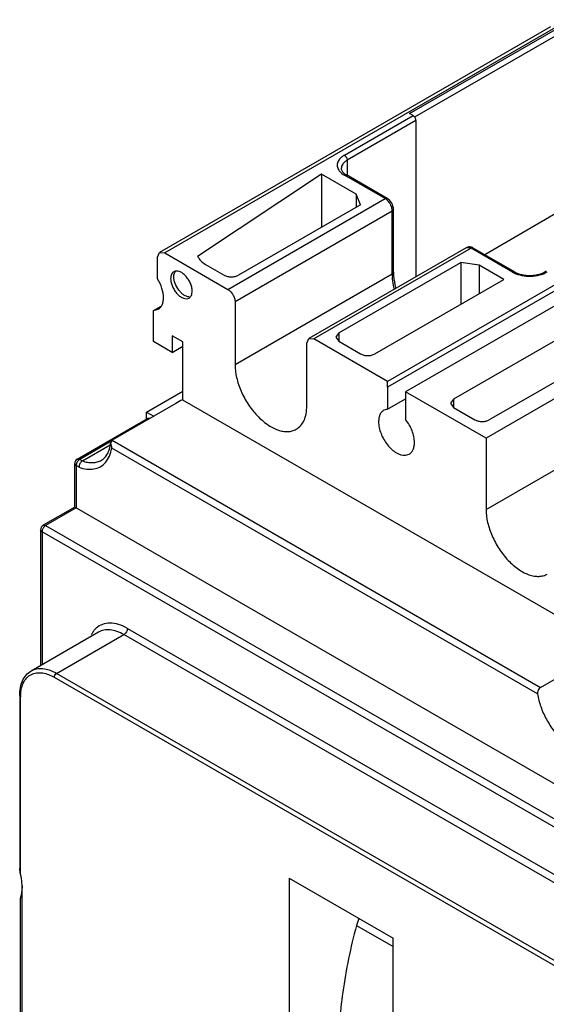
# Model space of a CAD drawing. Header units: millimetres. Extents: x 20 to 157, y 25 to 223.
# Tile 3 of 6: x 20 to 72, y 119 to 217. Entities that reach past the tile are written whole.
import ezdxf

# ---------------------------------------------------------------- set-up
doc = ezdxf.new("R2010")
doc.units = ezdxf.units.MM
doc.header["$LTSCALE"] = 16.09879
doc.layers.get('0').update_dxf_attribs({"linetype": 'CONTINUOUS'})

msp = doc.modelspace()

# ---------------------------------------------------------------- linework, layer by layer
at = {"color": 7, "linetype": 'Continuous'}
for p, q in [((72.589, 215.829), (34.052, 193.579)), ((73.089, 215.779), (34.552, 193.53)), ((58.685, 207.275), (74.736, 216.542)), ((73.038, 214.909), (59.186, 206.912)), ((104.592, 208.613), (56.509, 180.853)), ((52.259, 203.166), (59.031, 207.075)), ((106.373, 207.585), (58.29, 179.825)), ((59.031, 207.075), (58.685, 207.275)), ((59.314, 206.586), (52.542, 202.676)), ((59.314, 206.586), (59.314, 191.177)), ((52.542, 202.676), (52.542, 201.178)), ((95.059, 202.525), (56.522, 180.276)), ((50.017, 201.294), (37.8, 193.18)), ((50.017, 201.294), (50.017, 196.065)), ((53.432, 199.323), (50.017, 201.294)), ((52.459, 201.226), (52.259, 201.206)), ((56.28, 198.885), (52.259, 201.206)), ((56.48, 198.905), (52.459, 201.226)), ((53.432, 199.323), (53.432, 198.036)), ((53.848, 198.276), (53.432, 199.323)), ((40.778, 189.935), (56.28, 198.885)), ((53.848, 198.276), (41.821, 191.333)), ((56.28, 198.885), (56.48, 198.905)), ((56.987, 197.66), (41.485, 188.71)), ((57.104, 197.824), (56.987, 197.66)), ((56.987, 191.455), (56.987, 197.66)), ((57.104, 191.618), (57.104, 197.824)), ((73.679, 197.733), (66.094, 193.354)), ((33.844, 193.121), (34.052, 193.579)), ((34.052, 193.579), (34.552, 193.53)), ((34.552, 193.53), (40.778, 189.935)), ((64.265, 194.036), (48.763, 185.086)), ((64.765, 193.986), (49.263, 185.036)), ((64.765, 193.986), (64.265, 194.036)), ((64.965, 194.006), (64.765, 193.986)), ((68.83, 191.639), (64.765, 193.986)), ((69.03, 191.659), (64.965, 194.006)), ((33.844, 190.966), (33.844, 193.121)), ((38.571, 192.393), (40.407, 191.333)), ((51.705, 185.627), (63.732, 192.57)), ((63.732, 192.57), (63.732, 188.45)), ((65.545, 192.33), (63.732, 192.57)), ((41.485, 182.505), (56.987, 191.455)), ((56.987, 191.455), (57.104, 191.618)), ((65.545, 192.33), (65.545, 189.497)), ((67.998, 190.913), (65.545, 192.33)), ((68.83, 191.639), (69.03, 191.659)), ((55.273, 183.567), (67.998, 190.913)), ((41.485, 188.71), (41.485, 182.505)), ((33.441, 187.847), (34.192, 188.28)), ((33.441, 187.847), (33.914, 187.964)), ((33.441, 184.781), (33.441, 187.847)), ((51.705, 185.627), (51.412, 185.218)), ((51.705, 185.627), (51.705, 184.81)), ((75.741, 186.443), (63.016, 179.096)), ((35.28, 183.719), (33.441, 184.781)), ((35.28, 185.352), (35.28, 183.719)), ((36.34, 184.74), (35.28, 185.352)), ((36.34, 179.024), (36.34, 184.74)), ((48.556, 184.628), (48.763, 185.086)), ((48.556, 178.423), (48.556, 184.628)), ((48.763, 185.086), (49.263, 185.036)), ((56.509, 180.853), (49.263, 185.036)), ((51.412, 185.218), (51.705, 184.81)), ((51.705, 184.81), (53.859, 183.567)), ((35.28, 183.719), (36.34, 184.332)), ((81.853, 184.256), (66.234, 175.238)), ((78.576, 184), (66.549, 177.057)), ((56.522, 180.276), (56.509, 180.853)), ((32.752, 177.83), (36.34, 179.902)), ((56.522, 180.276), (56.522, 178.122)), ((58.29, 179.825), (58.29, 177.102)), ((66.234, 175.238), (58.29, 179.825)), ((36.305, 179.045), (36.34, 179.065)), ((36.305, 179.045), (78.537, 154.663)), ((56.522, 178.122), (58.29, 179.143)), ((63.016, 179.096), (62.723, 178.688)), ((63.016, 179.096), (63.016, 178.28)), ((35.649, 178.667), (29.373, 175.046)), ((32.752, 177.122), (32.752, 177.83)), ((32.752, 177.83), (33.475, 177.413)), ((56.522, 178.122), (56.156, 178.009)), ((62.723, 178.688), (63.016, 178.28)), ((63.016, 178.28), (65.135, 177.057)), ((25.926, 173.181), (32.855, 177.182)), ((66.234, 168.217), (81.736, 177.167)), ((29.337, 174.981), (26.176, 173.156)), ((29.373, 175.046), (29.218, 174.765)), ((29.373, 175.046), (71.607, 150.662)), ((66.234, 175.238), (66.234, 168.217)), ((26.432, 173.008), (29.183, 174.596)), ((29.218, 174.765), (29.327, 174.256)), ((71.306, 150.02), (29.327, 174.256)), ((25.926, 173.181), (26.176, 173.156)), ((26.176, 173.156), (26.432, 173.008)), ((58.29, 173.566), (58.656, 173.679)), ((25.676, 168.446), (25.676, 172.748)), ((25.822, 172.544), (25.676, 172.748)), ((25.822, 172.544), (25.822, 168.361)), ((26.112, 172.377), (25.822, 172.544)), ((25.676, 168.446), (22.567, 166.651)), ((25.822, 168.361), (22.817, 166.626)), ((99.874, 125.608), (25.676, 168.446)), ((22.317, 166.218), (22.317, 152.812)), ((22.464, 166.014), (22.317, 166.218)), ((22.567, 166.651), (22.817, 166.626)), ((22.817, 166.626), (96.162, 124.282)), ((22.464, 166.014), (22.464, 152.897)), ((95.809, 123.669), (22.464, 166.014)), ((30.879, 156.474), (87.412, 123.835)), ((28.028, 156.109), (21.381, 152.272)), ((23.878, 152.024), (30.525, 155.862)), ((87.058, 123.223), (30.525, 155.862)), ((71.607, 150.662), (78.537, 154.663)), ((23.667, 151.656), (80.198, 119.019)), ((80.411, 119.386), (23.878, 152.024)), ((20.258, 149.863), (20.258, 132.791)), ((20.346, 132.219), (20.346, 149.739)), ((46.806, 131.823), (46.806, 102.669)), ((46.806, 131.823), (57.059, 125.903)), ((20.488, 98.915), (20.488, 131.063)), ((20.341, 99.118), (20.341, 129.851)), ((53.689, 127.849), (53.455, 127.167)), ((53.455, 127.167), (57.059, 125.087)), ((57.059, 88.431), (57.059, 125.903))]:
    msp.add_line(p, q, dxfattribs=at)
for centre, radius, start, end in [((61.98, 191.458), 4.994, 180.03978, 183.24763), ((70.025, 193.713), 2.393, 240.04513, 243.97864), ((26.176, 172.748), 0.5, 119.99985, 180), ((22.817, 166.218), 0.5, 119.99985, 180), ((24.657, 149.74), 4.31, 178.57802, 180.00996)]:
    msp.add_arc(centre, radius, start, end, dxfattribs=at)
for points, knots in [([(59.314, 206.586), (59.314, 206.683), (59.248, 206.874), (59.115, 207.027), (59.031, 207.075)], [0, 0, 0, 0, 0.500001, 1, 1, 1, 1]), ([(52.259, 203.166), (52.11, 203.08), (51.849, 202.889), (51.624, 202.562), (51.555, 202.288), (51.554, 202.016), (51.632, 201.819), (51.707, 201.703)], [0, 0, 0, 0, 0.292403, 0.541339, 0.65539, 0.767218, 1, 1, 1, 1]), ([(52.259, 203.166), (52.343, 203.117), (52.476, 202.964), (52.542, 202.773), (52.542, 202.676)], [0, 0, 0, 0, 0.499999, 1, 1, 1, 1]), ([(52.542, 202.676), (52.454, 202.625), (52.295, 202.516), (52.105, 202.316), (51.984, 202.094), (51.956, 201.936), (51.956, 201.859)], [0, 0, 0, 0, 0.289537, 0.549109, 0.782251, 1, 1, 1, 1]), ([(51.707, 201.703), (51.737, 201.655), (51.888, 201.456), (52.093, 201.302), (52.259, 201.206)], [0, 0, 0, 0, 0.228448, 1, 1, 1, 1]), ([(51.956, 201.859), (51.956, 201.812), (51.983, 201.668), (52.15, 201.432), (52.341, 201.294), (52.459, 201.226)], [0, 0, 0, 0, 0.16986, 0.512902, 1, 1, 1, 1]), ([(56.78, 198.357), (56.752, 198.405), (56.639, 198.581), (56.493, 198.737), (56.368, 198.828)], [0, 0, 0, 0, 0.261793, 1, 1, 1, 1]), ([(57.104, 197.824), (57.104, 198.038), (56.967, 198.466), (56.665, 198.798), (56.48, 198.905)], [0, 0, 0, 0, 0.500033, 1, 1, 1, 1]), ([(56.981, 197.766), (56.976, 197.815), (56.941, 198.021), (56.86, 198.219), (56.78, 198.357)], [0, 0, 0, 0, 0.235234, 1, 1, 1, 1]), ([(64.965, 194.006), (64.86, 194.067), (64.679, 194.129), (64.433, 194.111), (64.318, 194.066), (64.265, 194.036)], [0, 0, 0, 0, 0.499961, 0.749217, 1, 1, 1, 1]), ([(37.8, 193.18), (37.888, 193.03), (38.106, 192.726), (38.401, 192.491), (38.571, 192.393)], [0, 0, 0, 0, 0.468219, 1, 1, 1, 1]), ([(35.449, 191.673), (35.4, 191.644), (35.307, 191.567), (35.208, 191.405), (35.15, 191.207), (35.138, 191.062), (35.138, 190.986)], [0, 0, 0, 0, 0.217691, 0.450887, 0.710621, 1, 1, 1, 1]), ([(37.26, 189.762), (37.26, 189.89), (37.224, 190.159), (37.09, 190.555), (36.884, 190.936), (36.622, 191.272), (36.325, 191.535), (36.015, 191.704), (35.712, 191.765), (35.524, 191.716), (35.449, 191.673)], [0, 0, 0, 0, 0.128797, 0.270605, 0.41788, 0.562376, 0.696192, 0.81359, 0.913066, 1, 1, 1, 1]), ([(35.457, 191.17), (35.457, 191.225), (35.468, 191.417), (35.53, 191.614), (35.616, 191.724)], [0, 0, 0, 0, 0.281197, 1, 1, 1, 1]), ([(57.104, 191.618), (57.104, 191.498), (57.124, 190.987), (57.215, 190.48), (57.315, 190.102)], [0, 0, 0, 0, 0.234551, 1, 1, 1, 1]), ([(68.975, 191.562), (69.22, 191.443), (69.769, 191.272), (70.633, 191.204), (71.483, 191.315), (72.011, 191.515), (72.239, 191.648)], [0, 0, 0, 0, 0.242475, 0.505494, 0.765551, 1, 1, 1, 1]), ([(69.03, 191.659), (69.254, 191.53), (69.79, 191.346), (70.64, 191.275), (71.468, 191.395), (71.97, 191.609), (72.167, 191.752)], [0, 0, 0, 0, 0.2381, 0.509969, 0.776746, 1, 1, 1, 1]), ([(34.431, 189.108), (34.431, 189.419), (34.307, 190.075), (34.026, 190.673), (33.844, 190.966)], [0, 0, 0, 0, 0.47454, 1, 1, 1, 1]), ([(35.138, 190.986), (35.138, 190.858), (35.174, 190.588), (35.308, 190.193), (35.515, 189.811), (35.776, 189.476), (36.073, 189.213), (36.383, 189.044), (36.686, 188.983), (36.874, 189.032), (36.949, 189.075)], [0, 0, 0, 0, 0.128797, 0.270605, 0.41788, 0.562376, 0.696192, 0.81359, 0.913066, 1, 1, 1, 1]), ([(36.964, 189.189), (36.781, 189.196), (36.494, 189.322), (36.174, 189.584), (35.855, 189.946), (35.564, 190.471), (35.457, 190.944), (35.457, 191.17)], [0, 0, 0, 0, 0.20643, 0.331607, 0.466914, 0.746011, 1, 1, 1, 1]), ([(40.407, 191.333), (40.508, 191.275), (40.741, 191.19), (41.114, 191.15), (41.488, 191.19), (41.721, 191.275), (41.821, 191.333)], [0, 0, 0, 0, 0.237244, 0.500001, 0.762757, 1, 1, 1, 1]), ([(57.176, 190.026), (57.152, 190.124), (57.065, 190.502), (57.011, 190.889), (56.995, 191.176)], [0, 0, 0, 0, 0.25955, 1, 1, 1, 1]), ([(36.949, 189.075), (36.999, 189.103), (37.091, 189.181), (37.19, 189.342), (37.248, 189.541), (37.26, 189.686), (37.26, 189.762)], [0, 0, 0, 0, 0.217691, 0.450887, 0.710621, 1, 1, 1, 1]), ([(40.778, 189.935), (40.878, 189.877), (41.068, 189.717), (41.29, 189.414), (41.441, 189.071), (41.485, 188.826), (41.485, 188.71)], [0, 0, 0, 0, 0.237243, 0.499999, 0.762756, 1, 1, 1, 1]), ([(33.914, 187.964), (33.996, 188.011), (34.15, 188.141), (34.315, 188.41), (34.412, 188.741), (34.431, 188.982), (34.431, 189.108)], [0, 0, 0, 0, 0.217761, 0.450876, 0.710329, 1, 1, 1, 1]), ([(53.859, 183.567), (53.96, 183.509), (54.193, 183.424), (54.566, 183.384), (54.939, 183.424), (55.173, 183.509), (55.273, 183.567)], [0, 0, 0, 0, 0.237244, 0.500001, 0.762757, 1, 1, 1, 1]), ([(41.485, 182.505), (41.485, 182.078), (41.604, 181.179), (42.051, 179.86), (42.738, 178.588), (43.612, 177.47), (44.6, 176.595), (45.495, 176.105), (46.195, 175.919), (46.677, 175.884), (47.125, 175.95), (47.397, 176.062), (47.52, 176.134)], [0, 0, 0, 0, 0.128693, 0.27028, 0.417438, 0.561779, 0.695448, 0.812711, 0.864674, 0.91251, 0.957138, 1, 1, 1, 1]), ([(47.52, 176.134), (47.685, 176.229), (47.994, 176.488), (48.322, 177.025), (48.517, 177.687), (48.556, 178.169), (48.556, 178.423)], [0, 0, 0, 0, 0.217784, 0.450917, 0.710308, 1, 1, 1, 1]), ([(56.156, 178.009), (56.073, 177.962), (55.919, 177.832), (55.755, 177.563), (55.657, 177.232), (55.638, 176.992), (55.638, 176.865)], [0, 0, 0, 0, 0.217802, 0.450914, 0.710301, 1, 1, 1, 1]), ([(33.038, 177.188), (33.007, 177.199), (32.944, 177.212), (32.881, 177.196), (32.855, 177.182)], [0, 0, 0, 0, 0.534587, 1, 1, 1, 1]), ([(55.638, 176.865), (55.638, 176.676), (55.685, 176.28), (55.863, 175.693), (56.142, 175.115), (56.503, 174.584), (56.924, 174.135), (57.482, 173.716), (57.986, 173.539), (58.29, 173.566)], [0, 0, 0, 0, 0.123492, 0.258728, 0.400225, 0.541736, 0.67693, 0.800419, 1, 1, 1, 1]), ([(59.174, 174.824), (59.174, 175.012), (59.127, 175.409), (58.886, 176.202), (58.56, 176.766), (58.29, 177.102)], [0, 0, 0, 0, 0.228316, 0.478263, 1, 1, 1, 1]), ([(65.135, 177.057), (65.235, 176.999), (65.469, 176.914), (65.842, 176.874), (66.215, 176.914), (66.448, 176.999), (66.549, 177.057)], [0, 0, 0, 0, 0.237244, 0.500001, 0.762757, 1, 1, 1, 1]), ([(28.319, 173.077), (28.437, 173.146), (28.665, 173.328), (28.934, 173.708), (29.128, 174.198), (29.197, 174.567), (29.218, 174.765)], [0, 0, 0, 0, 0.20692, 0.435622, 0.697988, 1, 1, 1, 1]), ([(28.705, 172.844), (28.867, 173.028), (29.142, 173.48), (29.281, 173.986), (29.327, 174.256)], [0, 0, 0, 0, 0.471925, 1, 1, 1, 1]), ([(58.656, 173.679), (58.738, 173.727), (58.893, 173.857), (59.057, 174.125), (59.154, 174.456), (59.174, 174.697), (59.174, 174.824)], [0, 0, 0, 0, 0.217802, 0.450914, 0.710301, 1, 1, 1, 1]), ([(26.062, 173.068), (26.049, 173.056), (25.997, 173.002), (25.954, 172.941), (25.926, 172.892)], [0, 0, 0, 0, 0.243047, 1, 1, 1, 1]), ([(26.176, 173.156), (26.166, 173.15), (26.125, 173.125), (26.088, 173.094), (26.062, 173.068)], [0, 0, 0, 0, 0.236441, 1, 1, 1, 1]), ([(26.432, 173.008), (26.328, 172.948), (26.166, 172.747), (26.102, 172.5), (26.112, 172.377)], [0, 0, 0, 0, 0.49411, 1, 1, 1, 1]), ([(26.432, 173.008), (26.602, 172.948), (26.937, 172.858), (27.439, 172.819), (27.907, 172.886), (28.19, 173.003), (28.319, 173.078)], [0, 0, 0, 0, 0.277633, 0.533179, 0.771337, 1, 1, 1, 1]), ([(25.841, 172.687), (25.838, 172.674), (25.828, 172.627), (25.822, 172.579), (25.822, 172.544)], [0, 0, 0, 0, 0.262955, 1, 1, 1, 1]), ([(25.926, 172.892), (25.916, 172.876), (25.881, 172.81), (25.855, 172.74), (25.841, 172.687)], [0, 0, 0, 0, 0.255502, 1, 1, 1, 1]), ([(26.112, 172.377), (26.358, 172.287), (26.844, 172.163), (27.57, 172.171), (28.217, 172.396), (28.561, 172.68), (28.705, 172.844)], [0, 0, 0, 0, 0.28034, 0.532046, 0.766294, 1, 1, 1, 1]), ([(66.234, 168.217), (66.234, 167.789), (66.353, 166.891), (66.799, 165.571), (67.487, 164.3), (68.361, 163.182), (69.349, 162.306), (70.244, 161.817), (70.944, 161.631), (71.426, 161.595), (71.874, 161.661), (72.146, 161.774), (72.269, 161.845)], [0, 0, 0, 0, 0.128693, 0.27028, 0.417438, 0.561779, 0.695448, 0.812711, 0.864674, 0.91251, 0.957138, 1, 1, 1, 1]), ([(22.483, 166.157), (22.479, 166.145), (22.469, 166.098), (22.464, 166.05), (22.464, 166.014)], [0, 0, 0, 0, 0.262955, 1, 1, 1, 1]), ([(22.567, 166.363), (22.558, 166.346), (22.523, 166.281), (22.496, 166.211), (22.483, 166.157)], [0, 0, 0, 0, 0.255502, 1, 1, 1, 1]), ([(22.703, 166.538), (22.69, 166.526), (22.639, 166.472), (22.595, 166.411), (22.567, 166.363)], [0, 0, 0, 0, 0.243047, 1, 1, 1, 1]), ([(22.817, 166.626), (22.807, 166.621), (22.766, 166.595), (22.729, 166.564), (22.703, 166.538)], [0, 0, 0, 0, 0.236441, 1, 1, 1, 1]), ([(27.792, 156.495), (27.767, 156.472), (27.666, 156.372), (27.576, 156.263), (27.515, 156.176)], [0, 0, 0, 0, 0.246118, 1, 1, 1, 1]), ([(30.879, 156.474), (30.599, 156.635), (30.045, 156.891), (29.19, 157.048), (28.403, 156.93), (27.97, 156.66), (27.792, 156.495)], [0, 0, 0, 0, 0.293019, 0.550216, 0.779814, 1, 1, 1, 1]), ([(30.878, 156.474), (30.878, 156.416), (30.856, 156.294), (30.781, 156.122), (30.67, 155.971), (30.575, 155.891), (30.525, 155.862)], [0, 0, 0, 0, 0.23722, 0.500002, 0.762783, 1, 1, 1, 1]), ([(27.515, 156.176), (27.496, 156.149), (27.423, 156.041), (27.36, 155.926), (27.317, 155.837)], [0, 0, 0, 0, 0.244947, 1, 1, 1, 1]), ([(30.525, 155.862), (30.306, 155.988), (29.87, 156.196), (29.2, 156.358), (28.571, 156.342), (28.192, 156.204), (28.028, 156.109)], [0, 0, 0, 0, 0.289702, 0.549087, 0.782216, 1, 1, 1, 1]), ([(20.258, 149.863), (20.258, 150.121), (20.299, 150.619), (20.506, 151.311), (20.862, 151.885), (21.199, 152.167), (21.381, 152.272)], [0, 0, 0, 0, 0.279731, 0.535945, 0.773025, 1, 1, 1, 1]), ([(20.348, 149.847), (20.354, 150.099), (20.408, 150.577), (20.642, 151.221), (21.023, 151.72), (21.368, 151.93), (21.548, 151.998)], [0, 0, 0, 0, 0.290628, 0.547984, 0.779344, 1, 1, 1, 1]), ([(23.878, 152.024), (23.659, 152.151), (23.223, 152.358), (22.553, 152.52), (21.924, 152.504), (21.546, 152.367), (21.381, 152.272)], [0, 0, 0, 0, 0.289701, 0.549086, 0.782215, 1, 1, 1, 1]), ([(21.548, 151.998), (21.698, 152.055), (22.031, 152.126), (22.562, 152.097), (23.121, 151.939), (23.485, 151.762), (23.667, 151.656)], [0, 0, 0, 0, 0.218367, 0.453988, 0.71387, 1, 1, 1, 1]), ([(23.666, 151.657), (23.666, 151.73), (23.716, 151.873), (23.815, 151.988), (23.878, 152.024)], [0, 0, 0, 0, 0.499994, 1, 1, 1, 1]), ([(71.607, 150.662), (71.557, 150.633), (71.371, 150.473), (71.277, 150.203), (71.306, 150.02)], [0, 0, 0, 0, 0.237888, 1, 1, 1, 1]), ([(20.258, 149.863), (20.258, 149.839), (20.279, 149.787), (20.322, 149.754), (20.346, 149.74)], [0, 0, 0, 0, 0.449968, 1, 1, 1, 1]), ([(71.306, 150.02), (71.372, 149.593), (71.598, 148.728), (72.149, 147.491), (72.889, 146.341), (73.766, 145.36), (74.722, 144.613), (75.696, 144.151), (76.508, 144.035), (77.083, 144.138), (77.337, 144.247), (77.453, 144.314)], [0, 0, 0, 0, 0.137678, 0.283509, 0.430645, 0.572062, 0.701611, 0.815269, 0.912761, 0.95713, 1, 1, 1, 1]), ([(20.346, 132.219), (20.325, 132.311), (20.284, 132.5), (20.258, 132.692), (20.258, 132.791)], [0, 0, 0, 0, 0.490023, 1, 1, 1, 1]), ([(20.488, 131.063), (20.488, 131.156), (20.475, 131.544), (20.414, 131.931), (20.346, 132.219)], [0, 0, 0, 0, 0.238166, 1, 1, 1, 1]), ([(20.488, 131.063), (20.488, 130.944), (20.478, 130.714), (20.435, 130.386), (20.385, 130.137), (20.352, 129.963), (20.341, 129.886), (20.341, 129.851)], [0, 0, 0, 0, 0.291958, 0.565181, 0.80958, 0.914194, 1, 1, 1, 1]), ([(53.455, 127.167), (52.877, 125.006), (51.989, 120.763), (51.65, 116.436), (51.65, 114.35)], [0, 0, 0, 0, 0.51753, 1, 1, 1, 1])]:
    msp.add_open_spline(points, degree=3, knots=knots, dxfattribs=at)
for points in [[(56.368, 198.828), (56.34, 198.848), (56.31, 198.868), (56.28, 198.885)], [(56.987, 197.66), (56.987, 197.696), (56.985, 197.731), (56.981, 197.766)], [(36.305, 179.045), (36.087, 178.919), (35.868, 178.796), (35.65, 178.67)]]:
    msp.add_open_spline(points, degree=3, dxfattribs=at)

doc.saveas('drawing.dxf')
